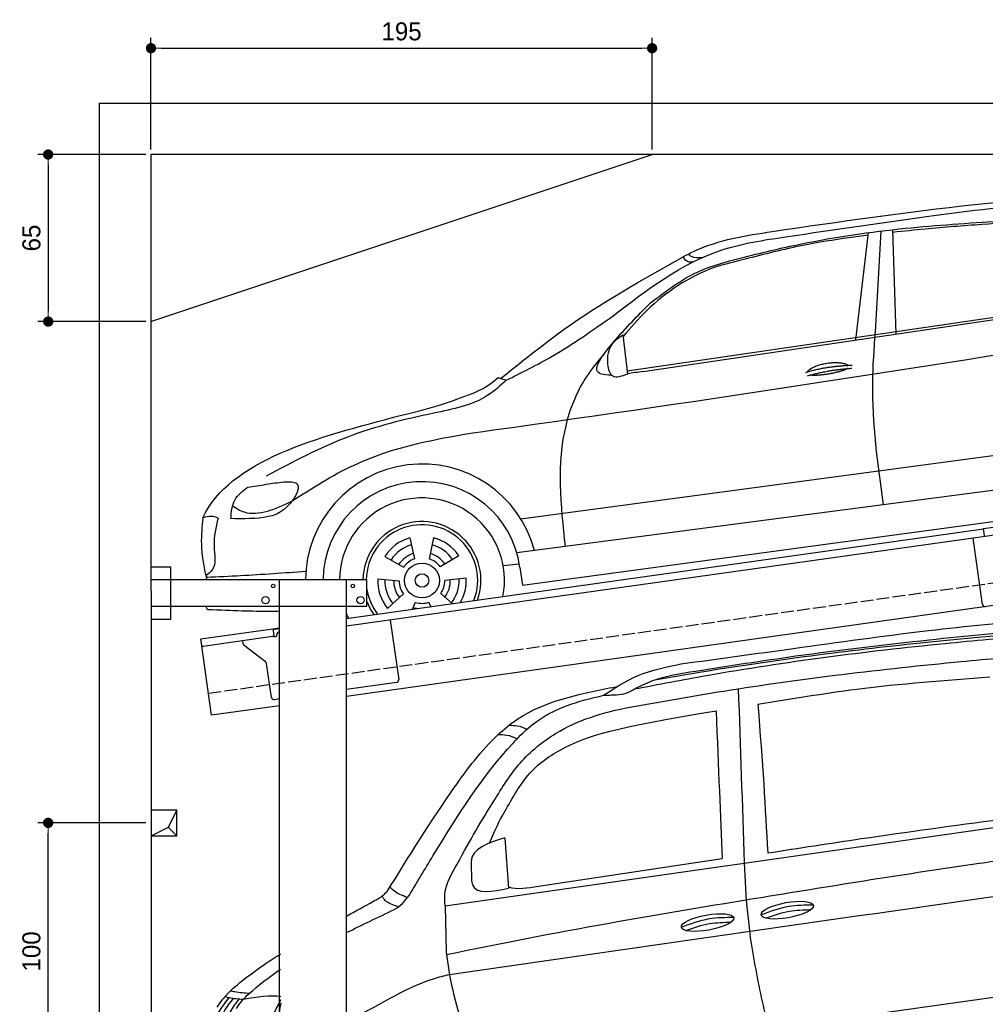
# Model space of a CAD drawing. Extents: x -311 to 6440, y -894 to 5974.
# Tile 4 of 5: x -311 to 3446, y 2144 to 5974. Entities that reach past the tile are written whole.
import ezdxf

# ---------------------------------------------------------------- set-up
doc = ezdxf.new("R2010")
doc.units = 0
doc.header["$LTSCALE"] = 10
doc.header["$MEASUREMENT"] = 0
doc.linetypes.add('GEN3', pattern=[6.25, 5, -1.25])
doc.layers.get('0').update_dxf_attribs({"linetype": 'CONTINUOUS'})
doc.layers.get('DEFPOINTS').update_dxf_attribs({"linetype": 'CONTINUOUS'})
for name, color, linetype in [('3', 6, 'GEN3'), ('BREAKTHROUGH', 1, 'CONTINUOUS'), ('CAR', 1, 'CONTINUOUS'), ('SICHTBARE_KANTEN_DIN_', 7, 'CONTINUOUS')]:
    doc.layers.add(name, color=color, linetype=linetype)
doc.layers.add('AM_0', color=7, linetype='CONTINUOUS', lineweight=30)
doc.layers.add('AM_5', color=3, linetype='CONTINUOUS', lineweight=15)
doc.dimstyles.new('KLAUS_DXF', dxfattribs={"dimscale": 20, "dimtxt": 3.5, "dimasz": 2, "dimexe": 2, "dimexo": 1, "dimgap": 1.5, "dimtad": 1, "dimlfac": 0.1, "dimdsep": 46, "dimtxsty": 'STANDARD', "dimblk": 'DOT', "dimcen": 2, "dimclrd": 256, "dimclre": 256, "dimclrt": 2, "dimadec": 0, "dimazin": 0, "dimtfac": 1, "dimtmove": 2, "dimatfit": 3, "dimfxl": 1, "dimtolj": 1, "dimarcsym": 0})

# ---------------------------------------------------------------- blocks, each defined once
blk = doc.blocks.new('_DOT')
at = {"color": 0, "linetype": 'ByBlock'}
blk.add_line((-0.5, 0), (-1, 0), dxfattribs=at)
at = {"color": 0, "linetype": 'ByBlock', "const_width": 0.5}
blk.add_lwpolyline([(-0.25, 0, 1), (0.25, 0, 1)], format="xyb", close=True, dxfattribs=at)
blk = doc.blocks.new('*D4')
at = {"layer": 'AM_5', "lineweight": -2, "transparency": 16777216}
for p, q in [((199.5, 5470), (199.5, 5903.4)), ((2149.5, 5470), (2149.5, 5903.4)), ((239.5, 5863.4), (2109.5, 5863.4))]:
    blk.add_line(p, q, dxfattribs=at)
at = {"layer": 'DEFPOINTS', "color": 0, "transparency": 16777216}
for p in [(2149.5, 5863.4), (199.5, 5450), (2149.5, 5450)]:
    blk.add_point(p, dxfattribs=at)
at = {"layer": 'AM_5', "lineweight": -2, "transparency": 16777216, "xscale": 40, "yscale": 40, "zscale": 40, "rotation": 180}
blk.add_blockref('_DOT', (199.5, 5863.4), dxfattribs=at)
at = {"layer": 'AM_5', "lineweight": -2, "transparency": 16777216, "xscale": 40, "yscale": 40, "zscale": 40}
blk.add_blockref('_DOT', (2149.5, 5863.4), dxfattribs=at)
at = {"layer": 'AM_5', "color": 2, "transparency": 16777216, "insert": (1174.5, 5928.4), "char_height": 70, "attachment_point": 5}
blk.add_mtext('\\A1;195', dxfattribs=at)
blk = doc.blocks.new('*D6')
at = {"layer": 'AM_5', "lineweight": -2, "transparency": 16777216}
for p, q in [((179.5, 5450), (-240.5, 5450)), ((-200.5, 5410), (-200.5, 4840)), ((179.6, 4800), (-240.5, 4800))]:
    blk.add_line(p, q, dxfattribs=at)
at = {"layer": 'DEFPOINTS', "color": 0, "transparency": 16777216}
for p in [(199.5, 5450), (-200.5, 4800), (199.6, 4800)]:
    blk.add_point(p, dxfattribs=at)
at = {"layer": 'AM_5', "lineweight": -2, "transparency": 16777216, "xscale": 40, "yscale": 40, "zscale": 40}
for p, rotation in [((-200.5, 5450), 90), ((-200.5, 4800), 270)]:
    blk.add_blockref('_DOT', p, dxfattribs=dict(at, rotation=rotation))
at = {"layer": 'AM_5', "color": 2, "transparency": 16777216, "insert": (-265.5, 5125), "char_height": 70, "attachment_point": 5, "rotation": 90}
blk.add_mtext('\\A1;65', dxfattribs=at)
blk = doc.blocks.new('*D9')
at = {"layer": 'AM_5', "lineweight": -2, "transparency": 16777216}
for p, q in [((179.5, 2850), (-240.5, 2850)), ((-200.5, 1890), (-200.5, 2810)), ((5479.5, 1850), (-240.5, 1850))]:
    blk.add_line(p, q, dxfattribs=at)
at = {"layer": 'DEFPOINTS', "color": 0, "transparency": 16777216}
for p in [(-200.5, 2850), (199.5, 2850), (5499.5, 1850)]:
    blk.add_point(p, dxfattribs=at)
at = {"layer": 'AM_5', "lineweight": -2, "transparency": 16777216, "xscale": 40, "yscale": 40, "zscale": 40}
for p, rotation in [((-200.5, 2850), 90), ((-200.5, 1850), 270)]:
    blk.add_blockref('_DOT', p, dxfattribs=dict(at, rotation=rotation))
at = {"layer": 'AM_5', "color": 2, "transparency": 16777216, "insert": (-265.5, 2350), "char_height": 70, "attachment_point": 5, "rotation": 90}
blk.add_mtext('\\A1;100', dxfattribs=at)
blk = doc.blocks.new('Van200_EG')
at = {"layer": 'CAR'}
for p, q in [((27323.7, 2171.9), (29644.2, 2503.2)), ((27555.3, 2435.8), (27569.7, 2240.7)), ((27686.4, 2248.9), (28401.9, 2356.3)), ((28487.6, 2339.1), (28494.3, 2192.3)), ((27424.5, 2335), (27425.9, 2276.5)), ((28494.3, 2192.3), (28508.5, 2064.7)), ((27323.7, 2171.9), (27328.1, 1991.4)), ((27328.1, 1991.4), (27340.8, 1902.6)), ((27543.2, 1548.8), (29532.8, 1827.8))]:
    blk.add_line(p, q, dxfattribs=at)
for centre in [(28654.8, 2155.4), (28344.7, 2107.1)]:
    blk.add_ellipse(centre, major_axis=(-101.9, -18.3), ratio=0.28676, dxfattribs=at)
for points, knots in [([(28241.2, 3113.3), (28387, 3133.2), (28707.9, 3176.9), (29174.7, 3243.1), (29497.3, 3274.4), (29644.2, 3287.6)], [0, 0, 0, 0, 441.664894, 971.537427, 1413.986548, 1413.986548, 1413.986548, 1413.986548]), ([(28059.6, 3015.8), (28153.3, 3033.9), (28553.4, 3110.3), (29067.5, 3176.3), (29488.3, 3213.8), (29644.2, 3225.3)], [37.963752, 37.963752, 37.963752, 37.963752, 324.409822, 1259.924276, 1590.366794, 1590.366794, 1590.366794, 1590.366794]), ([(28138.7, 3051), (28199.5, 3061.8), (28542.5, 3121), (29023.8, 3183.1), (29445.1, 3221.8), (29644.2, 3238.9)], [171.842484, 171.842484, 171.842484, 171.842484, 357.110137, 1216.113521, 1626.446413, 1626.446413, 1626.446413, 1626.446413]), ([(28297.6, 3085.6), (28427.4, 3105.7), (28729.6, 3152.6), (29178.8, 3206.1), (29498.2, 3236.2), (29644.2, 3249.4)], [0, 0, 0, 0, 394.255479, 917.126864, 1356.81106, 1356.81106, 1356.81106, 1356.81106]), ([(28049.8, 2946.7), (28168.9, 2967.7), (28593.7, 3042.7), (29126.5, 3105.3), (29540, 3141.7), (29644.2, 3150.6)], [0, 0, 0, 0, 362.531789, 1294.156043, 1607.848213, 1607.848213, 1607.848213, 1607.848213]), ([(27940.2, 2991.3), (27983.8, 3019.6), (28076.2, 3079.5), (28184.1, 3101.6), (28241.2, 3113.3)], [0, 0, 0, 0, 154.460794, 327.316191, 327.316191, 327.316191, 327.316191]), ([(28059.1, 3015.6), (28081.9, 3026.9), (28156.8, 3064), (28239.8, 3076.7), (28297.6, 3085.6)], [0, 0, 0, 0, 76.19958, 249.701595, 249.701595, 249.701595, 249.701595]), ([(28540.1, 2956.2), (28668.2, 2977.5), (28967.5, 3027.2), (29270.2, 3049.9), (29443.4, 3062.9)], [0, 0, 0, 0, 389.325694, 909.952043, 909.952043, 909.952043, 909.952043]), ([(27098.1, 2227.7), (27182.7, 2364.7), (27313.3, 2576), (27483.7, 2803.2), (27677.8, 2962.3), (27840.1, 2995), (27968.5, 3020.9)], [0, 0, 0, 0, 483.442768, 745.601376, 846.816207, 1228.871409, 1228.871409, 1228.871409, 1228.871409]), ([(27183.1, 2212.4), (27214, 2263.6), (27338, 2469), (27484.7, 2703.9), (27709.9, 2929.9), (27840.9, 2969.1), (27941.2, 2991.4)], [0, 0, 0, 0, 179.691325, 719.971425, 827.186748, 1125.204128, 1125.204128, 1125.204128, 1125.204128]), ([(27940.2, 2991.3), (27950.3, 2991.7), (27985.8, 2992.8), (28029.2, 2995.4), (28054.8, 3012.7), (28059.1, 3015.6)], [0, 0, 0, 0, 30.504028, 107.264828, 122.775129, 122.775129, 122.775129, 122.775129]), ([(27323.7, 2171.9), (27322.1, 2192.4), (27318, 2244.2), (27381, 2353.3), (27443.4, 2468), (27518.8, 2588.5), (27608.5, 2735.9), (27785.7, 2878.1), (27930.7, 2923.3), (28049.8, 2946.7)], [0, 0, 0, 0, 34.633344, 130.367254, 260.266155, 394.654289, 566.353713, 741.146733, 1042.18326, 1042.18326, 1042.18326, 1042.18326]), ([(27496.1, 2416.6), (27528.2, 2492.8), (27571.5, 2564.3), (27644.4, 2701.3), (27824.3, 2816.3), (27973, 2864), (28377.5, 2931)], [315.123822, 315.123822, 315.123822, 315.123822, 394.654289, 566.353713, 741.146733, 1038.026076, 1038.026076, 1038.026076, 1038.026076]), ([(27572, 2874.4), (27582.7, 2874.5), (27607.1, 2874.7), (27629.6, 2865.2), (27642.3, 2859.9)], [0, 0, 0, 0, 31.885172, 72.436082, 72.436082, 72.436082, 72.436082]), ([(27530.9, 2838.2), (27541.6, 2838.3), (27566.4, 2838.5), (27589.3, 2828.9), (27602.4, 2823.5)], [0, 0, 0, 0, 31.885172, 73.679389, 73.679389, 73.679389, 73.679389]), ([(28578.6, 2377.9), (28700, 2396.8), (29002, 2443.7), (29304.8, 2484.8), (29486, 2509.3)], [0, 0, 0, 0, 368.478841, 916.844242, 916.844242, 916.844242, 916.844242]), ([(27555.2, 2437.1), (27490.3, 2416.4), (27422.8, 2394.9), (27424.4, 2338.5), (27424.4, 2336.3)], [0, 0, 0, 0, 161.232192, 167.854478, 167.854478, 167.854478, 167.854478]), ([(29644.2, 2370.4), (29563.3, 2359.2), (29199.9, 2308.9), (28435.2, 2185.7), (27759.5, 2072.4), (27329.3, 1981)], [610.333286, 610.333286, 610.333286, 610.333286, 855.344026, 1711.653293, 2948.481072, 2948.481072, 2948.481072, 2948.481072]), ([(27425.9, 2276.5), (27426.9, 2268.6), (27434.5, 2212.1), (27507.2, 2227.5), (27569.7, 2240.7)], [0, 0, 0, 0, 22.668563, 162.700648, 162.700648, 162.700648, 162.700648]), ([(27044.6, 2189.9), (27058, 2197.3), (27077.3, 2208), (27093.2, 2223.1), (27098.1, 2227.7)], [0, 0, 0, 0, 45.75038, 65.741579, 65.741579, 65.741579, 65.741579]), ([(27175.9, 2204.9), (27156.1, 2212.4), (27130.8, 2222), (27113, 2241.5), (27109.1, 2245.7)], [0, 0, 0, 0, 61.979082, 78.935377, 78.935377, 78.935377, 78.935377]), ([(27140.8, 2169.2), (27122.2, 2174.6), (27096.2, 2182.3), (27081.5, 2203.9), (27077.4, 2209.9)], [0, 0, 0, 0, 55.417123, 77.072609, 77.072609, 77.072609, 77.072609]), ([(27125.2, 2157.8), (27136.6, 2165.1), (27159.2, 2179.7), (27175.1, 2201.5), (27183.1, 2212.4)], [0, 0, 0, 0, 39.985338, 80.104284, 80.104284, 80.104284, 80.104284]), ([(28553.1, 2137.7), (28588.8, 2151), (28653.9, 2175.3), (28723.3, 2175.9), (28754.7, 2176.2)], [0, 0, 0, 0, 113.219895, 206.627039, 206.627039, 206.627039, 206.627039]), ([(28570.8, 2124.4), (28601.1, 2135.5), (28657.9, 2154.9), (28717.9, 2156.4), (28745.9, 2156.7)], [14.4466, 14.4466, 14.4466, 14.4466, 94.349912, 163.782287, 163.782287, 163.782287, 163.782287]), ([(28242.9, 2089.5), (28278.6, 2102.8), (28343.7, 2127.1), (28413.1, 2127.7), (28444.5, 2128)], [0, 0, 0, 0, 113.219895, 206.627039, 206.627039, 206.627039, 206.627039]), ([(28260.7, 2076.2), (28290.9, 2087.3), (28347.7, 2106.7), (28407.7, 2108.2), (28435.7, 2108.5)], [14.4466, 14.4466, 14.4466, 14.4466, 94.349912, 163.782287, 163.782287, 163.782287, 163.782287]), ([(28508.5, 2064.7), (28521.9, 1981.4), (28542, 1856.6), (28572.9, 1734.2), (28583.1, 1693.5)], [0, 0, 0, 0, 252.957887, 378.756313, 378.756313, 378.756313, 378.756313]), ([(26436.7, 1777.6), (26468.3, 1825.5), (26540.3, 1889.7), (26622.6, 1947.1), (26683.2, 1985.3)], [0, 0, 0, 0, 99.01122, 312.388217, 312.388217, 312.388217, 312.388217]), ([(26511.4, 1773.2), (26529.7, 1801.3), (26580.1, 1851.3), (26638.6, 1895.7), (26683.3, 1925.4)], [0, 0, 0, 0, 61.191082, 214.919701, 214.919701, 214.919701, 214.919701]), ([(26939.4, 1723.8), (27053.9, 1774.8), (27176.8, 1864.2), (27319.6, 1900.3), (27340.4, 1905.5)], [183.694882, 183.694882, 183.694882, 183.694882, 560.160299, 624.604309, 624.604309, 624.604309, 624.604309]), ([(27340.8, 1902.6), (27351.3, 1850.1), (27369.2, 1760.5), (27408.5, 1678.1), (27424.8, 1643.9)], [0, 0, 0, 0, 159.736265, 272.878642, 272.878642, 272.878642, 272.878642]), ([(26488.4, 1842.2), (26493.9, 1840.9), (26518.3, 1834.8), (26543.5, 1833.7), (26563, 1832.8)], [0, 0, 0, 0, 16.856764, 75.354227, 75.354227, 75.354227, 75.354227]), ([(26482.1, 1815.1), (26467.4, 1797), (26432.6, 1754.4), (26412, 1656), (26398.6, 1573.3), (26405.9, 1522.1), (26406.9, 1514.7)], [0, 0, 0, 0, 69.227278, 162.818801, 295.386336, 317.712119, 317.712119, 317.712119, 317.712119]), ([(26499.4, 1813.1), (26485.9, 1796), (26452.9, 1754.2), (26432.4, 1657.3), (26419.6, 1575.5), (26426.1, 1525), (26426.9, 1518.4)], [0, 0, 0, 0, 64.636009, 158.227532, 290.795067, 310.793556, 310.793556, 310.793556, 310.793556]), ([(26521.1, 1809.4), (26508.6, 1793.4), (26476.7, 1752.5), (26457.2, 1657), (26442.9, 1577.6), (26450.1, 1529.9), (26450.7, 1525.8)], [0, 0, 0, 0, 60.346332, 153.937855, 286.50539, 298.740335, 298.740335, 298.740335, 298.740335]), ([(26467, 1819.1), (26472.5, 1817.7), (26495.8, 1811.9), (26519.9, 1810.3), (26538.3, 1809.1)], [0, 0, 0, 0, 16.856764, 72.062628, 72.062628, 72.062628, 72.062628]), ([(26469.4, 1639.8), (26520.1, 1650.4), (26619.6, 1671.3), (26663.2, 1761.7), (26683.7, 1807.3)], [0, 0, 0, 0, 146.346521, 287.346021, 287.346021, 287.346021, 287.346021]), ([(26683.7, 1794.3), (26680.4, 1777.2), (26672.9, 1730.6), (26678.4, 1683.4), (26681.9, 1653.6)], [24.561969, 24.561969, 24.561969, 24.561969, 76.677878, 165.962988, 165.962988, 165.962988, 165.962988])]:
    blk.add_open_spline(points, degree=3, knots=knots, dxfattribs=at)
for points in [[(27969.5, 3020.8), (27977.7, 3022.2), (27985.9, 3023.7), (27994.1, 3025.2)], [(28464.1, 3017.1), (28471.9, 2791.1), (28479.8, 2565.1), (28487.6, 2339.1)], [(28540.1, 2956.2), (28559, 2727.1), (28569.4, 2552.6), (28578.6, 2377.9)], [(28377.5, 2931), (28387.8, 2703.6), (28393.9, 2521), (28401.9, 2356.3)], [(27340.4, 1905.5), (28108.3, 2015.7), (28876.3, 2125.8), (29644.2, 2236)], [(27569.3, 2245.7), (27604.3, 2235.1), (27645.4, 2242), (27686.4, 2248.9)], [(26939.4, 2132.6), (26973.6, 2151.3), (27008.7, 2170.3), (27044.6, 2189.9)], [(26939.4, 2067.9), (27000.8, 2098.1), (27063.4, 2127.6), (27125.2, 2157.8)], [(26538.3, 1809.1), (26591.1, 1818), (26643.9, 1826.8), (26683.6, 1819.7)]]:
    blk.add_open_spline(points, degree=3, dxfattribs=at)
blk = doc.blocks.new('Car_K')
at = {"layer": 'CAR'}
for p, q in [((5285.1, 2846.6), (5334.8, 3263.8)), ((5361.4, 2878), (5383.3, 3270)), ((5442.5, 2870), (5429.2, 3275.3)), ((4395.3, 2725.6), (6371, 3016)), ((4457.7, 2723.8), (6379.4, 3009)), ((4379.1, 2866.5), (4396.7, 2713.3)), ((3981.4, 2150.9), (5902.5, 2408.8)), ((5954.6, 2278.4), (3966.6, 2017.9)), ((3987.9, 1892.3), (5969.5, 2160.9)), ((3549.7, 2076.4), (3568.1, 1994.6)), ((3641.8, 2077.1), (3624.8, 1995)), ((3452.6, 2004.6), (3525.4, 1963)), ((3740.1, 2007), (3667.9, 1964.2)), ((3913.1, 1968.5), (3976.3, 1975.6)), ((3978.5, 1961.3), (3987.9, 1892.3)), ((3424.8, 1916.8), (3508.3, 1908.9)), ((3769.3, 1919.6), (3685.9, 1910.4)), ((3463.1, 1802.2), (3525.1, 1858.6)), ((3714.2, 1820.9), (3669.9, 1859.8)), ((3559.9, 1799.2), (3571.3, 1825.7)), ((3631.9, 1809.3), (3624.3, 1826.1))]:
    blk.add_line(p, q, dxfattribs=at)
for radius in [67.9, 26.2]:
    blk.add_circle((3597.1, 1910.6), radius, dxfattribs=at)
for radius, start, end in [(453.2, 14.86, 179.5503), (384.7, 7.5734, 179.4702), (321.3, 348.8956, 179.3656), (229.5, 340.7371, 179.1121), (216.8, 338.9836, 179.0598), (172.4, 105.9643, 146.9655), (172.4, 33.9643, 74.9655), (144.5, 106.605, 146.3248), (144.5, 34.605, 74.3248), (110.3, 107.8341, 145.0957), (88.8, 109.097, 143.8328), (88.8, 37.097, 71.8328), (110.3, 35.8341, 73.0957), (172.4, 177.9643, 218.9655), (144.5, 322.605, 2.3248), (172.4, 330.4173, 2.9655), (144.5, 178.605, 218.3248), (110.3, 179.8341, 217.0957), (88.8, 181.097, 215.8328), (88.8, 325.097, 359.8328), (110.3, 323.8341, 1.0957), (216.8, 189.363, 217.0164), (229.5, 201.2851, 215.2629), (110.3, 251.8341, 260.346), (88.8, 253.097, 287.8328), (321.3, 203.8286, 207.1044)]:
    blk.add_arc((3597.1, 1910.6), radius, start, end, dxfattribs=at)
for points, degree, knots in [([(4960.4, 3268.4), (5220.3, 3306.4), (5747.3, 3383.4), (6478.6, 3434.2), (6859.6, 3211.3), (7001.7, 3128.2)], 3, [0, 0, 0, 0, 795.09308, 1612.404872, 2098.463299, 2098.463299, 2098.463299, 2098.463299]), ([(5597.3, 3332.3), (5757.8, 3353.3), (5965, 3380.3), (6172, 3360), (6218.7, 3355.4)], 3, [0, 0, 0, 0, 482.524461, 623.054485, 623.054485, 623.054485, 623.054485]), ([(4341, 2940.3), (4474.3, 3042.3), (4677, 3197.5), (5124.5, 3264.4), (5403, 3304.4), (5597.3, 3332.3)], 3, [0, 0, 0, 0, 491.496147, 747.712732, 1339.159351, 1339.159351, 1339.159351, 1339.159351]), ([(4486.6, 2990.7), (4545.8, 3035.8), (4651.4, 3116.2), (4859.3, 3171.2), (5126.1, 3235.8), (5464.3, 3284.2), (5722.9, 3301), (5845.3, 3309)], 3, [0, 0, 0, 0, 220.805775, 393.417908, 637.451139, 1046.907631, 1414.974246, 1414.974246, 1414.974246, 1414.974246]), ([(6069.6, 3280.7), (6038.8, 3288), (5942.4, 3308.2), (5768.6, 3294.5), (5586.9, 3281.8), (5471.6, 3269.2), (5429.6, 3264.6)], 3, [41.799079, 41.799079, 41.799079, 41.799079, 136.523198, 337.310325, 558.263041, 685.022454, 685.022454, 685.022454, 685.022454]), ([(4613.5, 3170.2), (4628.6, 3178.1), (4735.8, 3233.7), (4856.6, 3252.4), (4960.4, 3268.4)], 3, [0, 0, 0, 0, 51.147071, 361.60585, 361.60585, 361.60585, 361.60585]), ([(5333.6, 3253.4), (5308.7, 3250.3), (5223.6, 3239.4), (5062.6, 3213.6), (4929, 3179.4), (4854.3, 3160.3)], 3, [96.627312, 96.627312, 96.627312, 96.627312, 171.985535, 353.964722, 585.294651, 585.294651, 585.294651, 585.294651]), ([(4687.2, 3166.4), (4672.1, 3165), (4651.3, 3163.1), (4637, 3176.9), (4633.1, 3180.6)], 3, [0, 0, 0, 0, 42.119667, 57.904128, 57.904128, 57.904128, 57.904128]), ([(3903, 2696.1), (3983.1, 2760.8), (4205.2, 2940.2), (4454.2, 3080.5), (4613.5, 3170.2)], 3, [0, 0, 0, 0, 308.510954, 855.342049, 855.342049, 855.342049, 855.342049]), ([(4854.3, 3160.3), (4814, 3150.9), (4723.1, 3129.7), (4591.5, 3062.5), (4473.7, 2968.4), (4409.3, 2894.3), (4379.8, 2860.3)], 3, [0, 0, 0, 0, 123.949889, 279.082644, 438.516219, 573.303533, 573.303533, 573.303533, 573.303533]), ([(4649.4, 3148.3), (4641.9, 3148.7), (4626.1, 3149.7), (4617.8, 3163.2), (4613.5, 3170.2)], 3, [0, 0, 0, 0, 21.231322, 44.529597, 44.529597, 44.529597, 44.529597]), ([(4334.6, 2709.5), (4303.1, 2709), (4246, 2721.6), (4373.6, 2878.3), (4444.9, 2949.2), (4486.6, 2990.7)], 3, [93.12531, 93.12531, 93.12531, 93.12531, 180.032421, 319.648401, 516.477642, 516.477642, 516.477642, 516.477642]), ([(3925.1, 2689.5), (3985.3, 2719.6), (4130.6, 2792), (4263.3, 2885.5), (4341, 2940.3)], 3, [0, 0, 0, 0, 201.651658, 486.269195, 486.269195, 486.269195, 486.269195]), ([(3091.3, 2219.7), (3169.4, 2269.8), (3429.6, 2436.6), (4576, 2588.6), (5593.2, 2750.5), (6400, 2878.8)], 3, [0, 0, 0, 0, 276.230985, 920.854723, 3391.651354, 3391.651354, 3391.651354, 3391.651354]), ([(5392.7, 2204.8), (5371, 2363.1), (5340.3, 2587.2), (5356.6, 2812.1), (5361.4, 2878)], 3, [0, 0, 0, 0, 477.207835, 675.36922, 675.36922, 675.36922, 675.36922]), ([(4396.7, 2713.3), (4374.8, 2705), (4333.8, 2689.5), (4314.2, 2765.6), (4325.9, 2829.2), (4364, 2855.9), (4379.1, 2866.5)], 3, [0, 0, 0, 0, 57.694639, 108.12902, 189.778781, 243.319174, 243.319174, 243.319174, 243.319174]), ([(4306.1, 2792.5), (4285.2, 2767.8), (4217.5, 2687.7), (4111.2, 2437.6), (4136.6, 2203.3), (4154, 2042.4)], 3, [0, 0, 0, 0, 97.223262, 314.251894, 789.804407, 789.804407, 789.804407, 789.804407]), ([(5096.6, 2721.7), (5100.1, 2730), (5124.3, 2747.3), (5178.1, 2764.2), (5225, 2761.1), (5250, 2752.2), (5255.3, 2747.7), (5255.6, 2747.5)], 5, [0.0314681, 0.0314681, 0.0314681, 0.0314681, 0.0314681, 0.0314681, 0.300106, 0.500106, 0.5095952, 0.5095952, 0.5095952, 0.5095952, 0.5095952, 0.5095952]), ([(5252.3, 2734.9), (5248.8, 2732.7), (5232.1, 2724.4), (5198.9, 2715.8), (5152.6, 2708), (5121.2, 2707.1), (5107.9, 2709.7)], 5, [0.6133618, 0.6133618, 0.6133618, 0.6133618, 0.6133618, 0.6133618, 0.700106, 0.9252293, 0.9252293, 0.9252293, 0.9252293, 0.9252293, 0.9252293]), ([(3925.1, 2689.5), (3902.2, 2668.7), (3824, 2597.3), (3599.7, 2554.9), (3303.2, 2482.1), (3095.7, 2372.5), (2990.2, 2316.7)], 3, [0, 0, 0, 0, 91.933634, 314.390135, 658.38076, 1014.064836, 1014.064836, 1014.064836, 1014.064836]), ([(3518, 2553.7), (3639.3, 2581.7), (3745, 2618.4), (3845.3, 2659.5), (3893, 2699.8)], 3, [0, 0, 0, 0, 247.321337, 334.292188, 334.292188, 334.292188, 334.292188]), ([(3893.1, 2699.9), (3897.9, 2698), (3908.5, 2693.9), (3919.4, 2691.2), (3925.3, 2689.7)], 3, [0, 0, 0, 0, 15.568021, 33.841736, 33.841736, 33.841736, 33.841736]), ([(3059.7, 2295), (3080.3, 2295.1), (3147.5, 2295.6), (3072, 2180.9), (2975.7, 2149), (2903.4, 2150.4), (2853.2, 2151.3)], 3, [0, 0, 0, 0, 50.979532, 165.98642, 230.339947, 376.301558, 376.301558, 376.301558, 376.301558]), ([(2853.2, 2151.3), (2855.3, 2177), (2859.4, 2227.5), (2899.4, 2258.5), (2919.1, 2273.7)], 3, [0, 0, 0, 0, 73.589328, 144.916366, 144.916366, 144.916366, 144.916366]), ([(2919.1, 2273.7), (2943, 2277.4), (2989.8, 2284.7), (3036.7, 2291.6), (3059.7, 2295)], 3, [0, 0, 0, 0, 72.340016, 142.14612, 142.14612, 142.14612, 142.14612]), ([(2860.2, 2201.5), (2874.7, 2192), (2914.8, 2165.3), (3002.7, 2177.2), (3060.5, 2204.9), (3091.3, 2219.7)], 3, [0, 0, 0, 0, 50.87875, 141.728856, 245.043202, 245.043202, 245.043202, 245.043202]), ([(2744.5, 2154.1), (2741.1, 2120.1), (2733.4, 2044.6), (2747.7, 1970), (2755.6, 1929)], 3, [0, 0, 0, 0, 101.994894, 226.406314, 226.406314, 226.406314, 226.406314]), ([(2803.8, 2152.6), (2795.3, 2117.7), (2779.6, 2053.5), (2801, 1961.9), (2765.2, 1935.9), (2755.6, 1929)], 3, [0, 0, 0, 0, 109.791406, 202.46401, 236.378188, 236.378188, 236.378188, 236.378188]), ([(3145.3, 1945.7), (3060.6, 1939.5), (2932.6, 1930.2), (2804.5, 1924.3), (2761, 1922.3)], 3, [0, 0, 0, 0, 254.53565, 384.934637, 384.934637, 384.934637, 384.934637]), ([(3043.2, 1790.9), (3031.6, 1790.6), (2945.8, 1788.9), (2860.9, 1793.2), (2762.4, 1796.9)], 3, [250.354392, 250.354392, 250.354392, 250.354392, 285.458466, 509.835857, 509.835857, 509.835857, 509.835857])]:
    blk.add_open_spline(points, degree=degree, knots=knots, dxfattribs=at)
for points, degree in [([(4457.7, 2723.8), (4436.9, 2720.6), (4416.2, 2717.4), (4396.5, 2714.9)], 3), ([(5090.7, 2719.8), (5164, 2744.5), (5270.4, 2748.1)], 2), ([(5097.2, 2706.5), (5169.3, 2728.8), (5269.6, 2736.4)], 2), ([(2744.5, 2154.1), (2850, 2378.9), (3184, 2466.3), (3518, 2553.7)], 3), ([(2803.8, 2152.6), (2787.9, 2162.9), (2767.7, 2161.4), (2744.5, 2154.1)], 3), ([(2761, 1922.3), (2759.2, 1924.6), (2757.3, 1926.8), (2755.6, 1929)], 3), ([(2757.6, 1914.2), (2758.7, 1916.9), (2759.9, 1919.6), (2761, 1922.3)], 3), ([(2762.4, 1796.9), (2760.8, 1801), (2759.2, 1805.1), (2757.7, 1809.2)], 3)]:
    blk.add_open_spline(points, degree=degree, dxfattribs=at)

msp = doc.modelspace()

# ---------------------------------------------------------------- linework, layer by layer
for p, q in [((-0.481, -649.995), (-0.481, 5650.005)), ((-0.481, 5650.005), (5699.503, 5650.005)), ((199.51, 4800.005), (2149.51, 5450.005)), ((3438.691, 3994.55), (3978.387, 4070.399)), ((3979.731, 4039.283), (3445.976, 3964.269)), ((959.991, 3645.181), (3438.83, 3993.559)), ((3442.588, 3966.822), (3438.691, 3994.55)), ((3445.976, 3964.269), (959.991, 3614.886)), ((3434.628, 3700.119), (3398.443, 3957.589)), ((199.991, 3846.226), (274.991, 3846.226)), ((274.991, 3846.226), (274.991, 3641.226)), ((274.991, 3846.226), (274.991, 3641.226)), ((199.991, 3796.226), (274.991, 3796.226)), ((199.991, 3796.226), (1039.991, 3796.226)), ((699.991, 1876.226), (699.991, 3796.226)), ((959.991, -343.774), (959.991, 3796.226)), ((1039.991, 3691.226), (1039.991, 3796.226)), ((3664.715, 3722.357), (959.991, 3342.233)), ((1039.991, 3691.226), (199.991, 3691.226)), ((274.991, 3641.226), (199.991, 3641.226)), ((1130.73, 3638.882), (1163.296, 3407.159)), ((393.756, 3565.602), (673.507, 3604.919)), ((673.507, 3604.919), (699.991, 3608.641)), ((673.507, 3604.919), (676.986, 3580.162)), ((699.991, 3604.601), (674.063, 3600.957)), ((435.508, 3268.522), (393.756, 3565.602)), ((672.731, 3574.515), (402.883, 3536.59)), ((680.297, 3574.568), (685.248, 3575.264)), ((689.504, 3580.911), (689.364, 3581.901)), ((697.875, 3593.196), (699.991, 3593.493)), ((558.024, 3546.419), (556.374, 3558.162)), ((645.648, 3476.723), (561.909, 3539.825)), ((668.162, 3337.573), (649.533, 3470.128)), ((1154.785, 3395.865), (959.991, 3368.488)), ((699.991, 3305.692), (435.508, 3268.522)), ((699.991, 3331.948), (679.456, 3329.062))]:
    msp.add_line(p, q)
for centre, radius in [((674.991, 3771.226), 7), ((984.991, 3771.226), 7), ((644.991, 3716.226), 14), ((1014.991, 3716.226), 14)]:
    msp.add_circle(centre, radius)
for centre, radius, start, end in [((3444.531, 3701.511), 10, 188, 278), ((672.035, 3579.466), 5, 278, 8), ((679.601, 3579.519), 5, 221.236717, 278), ((684.552, 3580.215), 5, 278, 8), ((699.267, 3583.293), 10, 98, 188), ((402.187, 3541.541), 5, 188, 278), ((567.927, 3547.811), 10, 188, 233), ((639.63, 3468.734), 10, 8, 53), ((1153.393, 3405.768), 10, 278, 8), ((678.065, 3338.965), 10, 188, 278)]:
    msp.add_arc(centre, radius, start, end)
at = {"layer": '3'}
msp.add_line((423.4, 3354.675), (5430.808, 4058.42), dxfattribs=at)
at = {"layer": 'BREAKTHROUGH'}
for p, q in [((267.09, 2832.957), (299.717, 2900.005)), ((267.09, 2832.957), (299.717, 2900.005)), ((199.717, 2800.005), (267.09, 2832.957)), ((199.717, 2800.005), (267.09, 2832.957)), ((266.872, 2832.85), (299.717, 2800.005)), ((266.872, 2832.85), (299.717, 2800.005))]:
    msp.add_line(p, q, dxfattribs=at)
msp.add_lwpolyline([(299.717, 2900.005), (199.717, 2900.005), (199.717, 2800.005), (299.717, 2800.005)], close=True, dxfattribs=at)
msp.add_lwpolyline([(299.717, 2900.005), (199.717, 2900.005), (199.717, 2800.005), (299.717, 2800.005)], close=True, dxfattribs=at)
at = {"layer": 'SICHTBARE_KANTEN_DIN_'}
for p, q in [((5499.51, 5450.005), (199.472, 5450.005)), ((199.472, 5450.005), (200.019, -350))]:
    msp.add_line(p, q, dxfattribs=at)
msp.add_arc((3445.559, 3967.24), 3, 188, 278, dxfattribs=at)

# ---------------------------------------------------------------- block references
at = {"layer": 'AM_0'}
msp.add_blockref('Van200_EG', (-25979.454, 355.11), dxfattribs=at)
at = {"layer": 'CAR'}
msp.add_blockref('Car_K', (-2343.167, 1882.202), dxfattribs=at)

# ---------------------------------------------------------------- dimensions: what is measured, and where the dimension line sits
at = {"layer": 'AM_5'}
dim = msp.add_linear_dim(base=(2149.51, 5863.363), p1=(199.515, 5450.005), p2=(2149.51, 5450.005), dimstyle='KLAUS_DXF', override={"dimtzin": 7}, dxfattribs=at)
dim.commit()
dim.dimension.update_dxf_attribs({"geometry": '*D4', "text_midpoint": (1174.512, 5928.363)})
for base, p1, p2, override, picture, middle in [((-200.481, 4800.027), (199.515, 5450.005), (199.576, 4800.027), {"dimtol": 0, "dimlim": 0, "dimtp": 0, "dimtm": 0, "dimtfac": 1, "dimtdec": 2, "dimtolj": 1, "dimtzin": 7}, '*D6', (-265.481, 5125.016)), ((-200.481, 2850.005), (5499.51, 1850.005), (199.51, 2850.005), {"dimpost": '', "dimtol": 0, "dimlim": 0, "dimtp": 0, "dimtm": 0, "dimtfac": 1, "dimtdec": 2, "dimtolj": 1, "dimtzin": 7}, '*D9', (-265.481, 2350.005))]:
    dim = msp.add_linear_dim(base=base, p1=p1, p2=p2, angle=90, dimstyle='KLAUS_DXF', override=override, dxfattribs=at)
    dim.commit()
    dim.dimension.update_dxf_attribs({"geometry": picture, "text_midpoint": middle})

doc.saveas('drawing.dxf')
